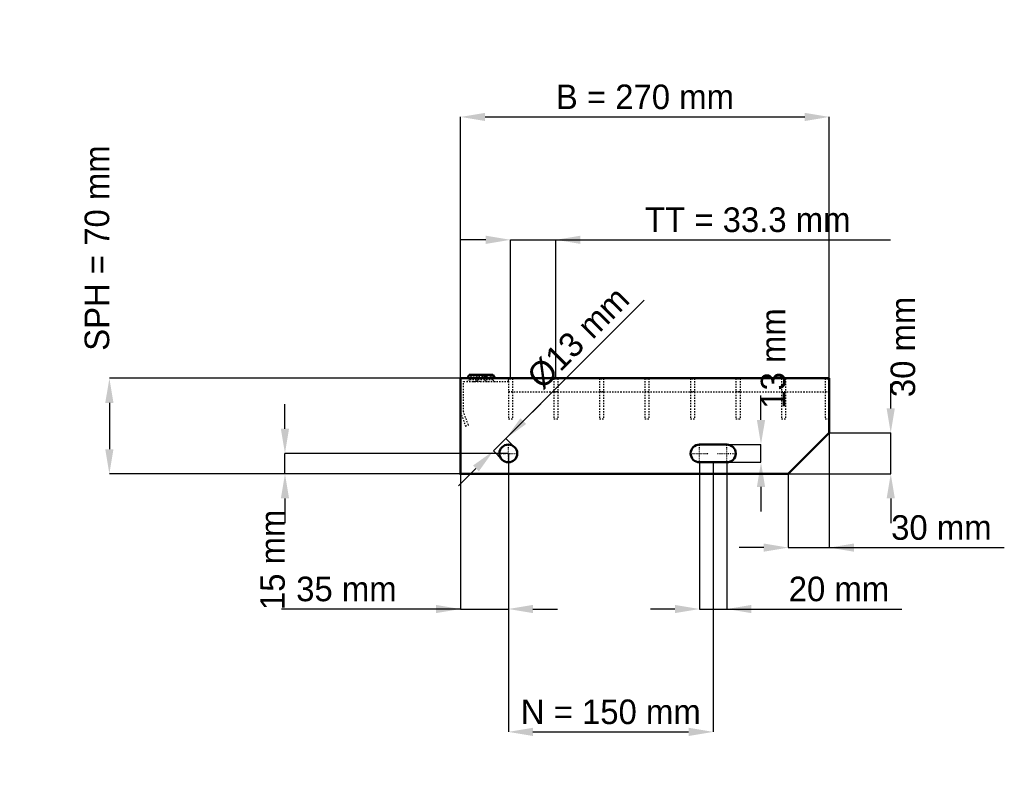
# Model space of a CAD drawing. Header units: millimetres. Extents: x -323 to 398, y -231 to 333.
import ezdxf

# ---------------------------------------------------------------- set-up
doc = ezdxf.new("R2010")
doc.units = ezdxf.units.MM
doc.linetypes.add('Center', pattern=[1.5, 0.45, -0.5, 0.05, -0.5])
doc.linetypes.add('Dashed', pattern=[2, 1, -1])
for name, color, linetype, lineweight in [('2d ConnectionPoints', 7, 'Continuous', 50), ('AM_0', 7, 'Continuous', 50), ('AM_5', 3, 'Continuous', 25), ('AM_7', 7, 'Center', 25), ('AM_9', 6, 'Dashed', 25)]:
    doc.layers.add(name, color=color, linetype=linetype, lineweight=lineweight)
doc.dimstyles.new('ISO-25', dxfattribs={"dimtxt": 2.5, "dimasz": 2.5, "dimexe": 1.25, "dimexo": 0.625, "dimtad": 1, "dimtxsty": 'Standard', "dimcen": 2.5, "dimadec": 0, "dimazin": 0, "dimtfac": 1, "dimtmove": 0, "dimatfit": 3, "dimfxl": 1, "dimarcsym": 0})

# ---------------------------------------------------------------- blocks, each defined once
blk = doc.blocks.new('1_270_3_33_33_6_VERTICAL_0_in_L10009717PX3330333350_0')
at = {"layer": 'AM_9'}
blk.add_line((35, 60), (270, 60), dxfattribs=at)
blk = doc.blocks.new('2_900_350_33_33_2_6_3_FRONT_0_in_L10009717PX3330333350_0')
at = {"layer": 'AM_0'}
for p, q in [((6.43, 72.46), (5.01, 70)), ((6.43, 72.46), (23.57, 72.46)), ((18.99, 70), (17.57, 72.46)), ((24.99, 70), (23.57, 72.46))]:
    blk.add_line(p, q, dxfattribs=at)
at = {"layer": 'AM_7'}
for p, q in [((12, 73), (12, 67.5)), ((18, 73), (18, 67.5))]:
    blk.add_line(p, q, dxfattribs=at)
at = {"layer": 'AM_9'}
for p, q in [((6.43, 72.46), (7.89, 71.62)), ((12.43, 72.46), (11.01, 70)), ((12.43, 72.46), (13.89, 71.62)), ((16.11, 71.62), (17.57, 72.46)), ((22.11, 71.62), (23.57, 72.46)), ((2.25, 45.4), (2.25, 67.75)), ((2.25, 67.75), (35, 67.75)), ((7.89, 71.62), (6.3, 68.87)), ((23.7, 68.87), (6.3, 68.87)), ((22.11, 71.62), (7.89, 71.62)), ((8.92, 67.75), (10.85, 67.82)), ((13.89, 71.62), (12.3, 68.87)), ((17.7, 68.87), (16.11, 71.62)), ((23.7, 68.87), (22.11, 71.62)), ((35, 67.75), (35, 70)), ((0, 45), (3.64, 35)), ((5.75, 35.77), (2.25, 45.4)), ((3.64, 35), (5.75, 35.77))]:
    blk.add_line(p, q, dxfattribs=at)
blk.add_lwpolyline([(10.85, 67.82), (12, 67.84), (13.54, 67.8), (15.08, 67.75)], dxfattribs=at)
for centre, start, end in [((4.35, 70), 270, 330), ((10.35, 70), 270, 330), ((19.65, 70), 210, 270), ((25.65, 70), 210, 270)]:
    blk.add_arc(centre, 2.25, start, end, dxfattribs=at)
blk = doc.blocks.new('3_900_0_30_33_33_3_3_HORIZONTAL_1_0_in_L10009717PX3330333350_0')
at = {"layer": 'AM_9'}
for p, q in [((267, 70), (267, 40)), ((270, 60), (267, 60)), ((270, 40), (267, 40))]:
    blk.add_line(p, q, dxfattribs=at)
blk = doc.blocks.new('4_900_0_30_33_33_3_3_HORIZONTAL_2_0_in_L10009717PX3330333350_0')
at = {"layer": 'AM_9'}
for p, q in [((234.98, 70), (234.98, 40)), ((237.98, 70), (237.98, 40)), ((237.98, 60), (234.98, 60)), ((237.98, 40), (234.98, 40))]:
    blk.add_line(p, q, dxfattribs=at)
blk = doc.blocks.new('5_900_0_30_33_33_3_3_HORIZONTAL_3_0_in_L10009717PX3330333350_0')
at = {"layer": 'AM_9'}
for p, q in [((201.65, 70), (201.65, 40)), ((204.65, 70), (204.65, 40)), ((204.65, 60), (201.65, 60)), ((204.65, 40), (201.65, 40))]:
    blk.add_line(p, q, dxfattribs=at)
blk = doc.blocks.new('6_900_0_30_33_33_3_3_HORIZONTAL_4_0_in_L10009717PX3330333350_0')
at = {"layer": 'AM_9'}
for p, q in [((168.32, 70), (168.32, 40)), ((171.32, 70), (171.32, 40)), ((171.32, 60), (168.32, 60)), ((171.32, 40), (168.32, 40))]:
    blk.add_line(p, q, dxfattribs=at)
blk = doc.blocks.new('7_900_0_30_33_33_3_3_HORIZONTAL_5_0_in_L10009717PX3330333350_0')
at = {"layer": 'AM_9'}
for p, q in [((134.99, 70), (134.99, 40)), ((137.99, 70), (137.99, 40)), ((137.99, 60), (134.99, 60)), ((137.99, 40), (134.99, 40))]:
    blk.add_line(p, q, dxfattribs=at)
blk = doc.blocks.new('8_900_0_30_33_33_3_3_HORIZONTAL_6_0_in_L10009717PX3330333350_0')
at = {"layer": 'AM_9'}
for p, q in [((101.66, 70), (101.66, 40)), ((104.66, 70), (104.66, 40)), ((104.66, 60), (101.66, 60)), ((104.66, 40), (101.66, 40))]:
    blk.add_line(p, q, dxfattribs=at)
blk = doc.blocks.new('9_900_0_30_33_33_3_3_HORIZONTAL_7_0_in_L10009717PX3330333350_0')
at = {"layer": 'AM_9'}
for p, q in [((68.33, 70), (68.33, 40)), ((71.33, 70), (71.33, 40)), ((71.33, 60), (68.33, 60)), ((71.33, 40), (68.33, 40))]:
    blk.add_line(p, q, dxfattribs=at)
blk = doc.blocks.new('10_900_0_30_33_33_3_3_HORIZONTAL_8_0_in_L10009717PX3330333350_0')
at = {"layer": 'AM_9'}
for p, q in [((35, 70), (35, 40)), ((38, 70), (38, 40)), ((38, 60), (35, 60)), ((38, 40), (35, 40))]:
    blk.add_line(p, q, dxfattribs=at)
blk = doc.blocks.new('11_270_900_350_3_33_33_6_70_3_LEFT_0_in_L10009717PX3330333350_0')
at = {"layer": 'AM_0'}
for p, q in [((270, 70), (0, 70)), ((0, 70), (0, 0)), ((270, 30), (270, 70)), ((240, 0), (270, 30)), ((195, 21.5), (175, 21.5)), ((175, 8.5), (195, 8.5)), ((0, 0), (240, 0))]:
    blk.add_line(p, q, dxfattribs=at)
blk.add_circle((35, 15), 6.5, dxfattribs=at)
for centre, start, end in [((175, 15), 90, 270), ((195, 15), 270, 90)]:
    blk.add_arc(centre, 6.5, start, end, dxfattribs=at)
at = {"layer": 'AM_7'}
for p, q in [((35, 8.175), (35, 21.825)), ((175, 8.175), (175, 21.825)), ((195, 8.175), (195, 21.825)), ((28.175, 15), (41.825, 15)), ((168.175, 15), (181.825, 15)), ((188.175, 15), (201.825, 15))]:
    blk.add_line(p, q, dxfattribs=at)
blk = doc.blocks.new('*D12')
at = {"layer": 'AM_5', "color": 0, "lineweight": -2}
for p, q in [((0, 70), (0, 261.46)), ((18, 261.46), (252, 261.46)), ((270, 70), (270, 261.46))]:
    blk.add_line(p, q, dxfattribs=at)
at = {"layer": 'AM_5', "color": 0}
for points in [[(18, 264.46), (18, 258.46), (0, 261.46)], [(252, 258.46), (252, 264.46), (270, 261.46)]]:
    blk.add_solid(points, dxfattribs=at)
at = {"layer": 'Defpoints', "color": 0}
for p in [(270, 261.46), (0, 70), (270, 70)]:
    blk.add_point(p, dxfattribs=at)
at = {"layer": 'AM_5', "color": 0, "insert": (135, 276.05), "char_height": 18, "attachment_point": 5}
blk.add_mtext('B = 270 mm', dxfattribs=at)
blk = doc.blocks.new('*D13')
at = {"layer": 'AM_5', "color": 0, "lineweight": -2}
for p, q in [((18.5, 171.46), (0.5, 171.46)), ((36.5, 70), (36.5, 171.46)), ((36.5, 171.46), (69.83, 171.46)), ((69.83, 70), (69.83, 171.46)), ((69.83, 171.46), (314.84, 171.46)), ((87.83, 171.46), (105.83, 171.46))]:
    blk.add_line(p, q, dxfattribs=at)
at = {"layer": 'AM_5', "color": 0}
for points in [[(18.5, 168.46), (18.5, 174.46), (36.5, 171.46)], [(87.83, 174.46), (87.83, 168.46), (69.83, 171.46)]]:
    blk.add_solid(points, dxfattribs=at)
at = {"layer": 'Defpoints', "color": 0}
for p in [(69.83, 171.46), (36.5, 70), (69.83, 70)]:
    blk.add_point(p, dxfattribs=at)
at = {"layer": 'AM_5', "color": 0, "insert": (210.33, 186.05), "char_height": 18, "attachment_point": 5}
blk.add_mtext('TT = 33.3 mm', dxfattribs=at)
blk = doc.blocks.new('*D14')
at = {"layer": 'AM_5', "color": 0, "lineweight": -2}
for p, q in [((0, 70), (-257.14, 70)), ((-257.14, 52), (-257.14, 18)), ((0, 0), (-257.14, 0))]:
    blk.add_line(p, q, dxfattribs=at)
at = {"layer": 'AM_5', "color": 0}
for points in [[(-254.14, 52), (-260.14, 52), (-257.14, 70)], [(-260.14, 18), (-254.14, 18), (-257.14, 0)]]:
    blk.add_solid(points, dxfattribs=at)
at = {"layer": 'Defpoints', "color": 0}
for p in [(0, 70), (-257.14, 0), (0, 0)]:
    blk.add_point(p, dxfattribs=at)
at = {"layer": 'AM_5', "color": 0, "insert": (-266.14, 165.4), "char_height": 18, "attachment_point": 5, "rotation": 90}
blk.add_mtext('SPH = 70 mm', dxfattribs=at)
blk = doc.blocks.new('*D15')
at = {"layer": 'AM_5', "color": 0, "lineweight": -2}
for p, q in [((-128.57, 33), (-128.57, 51)), ((35, 15), (-128.57, 15)), ((-128.57, 0), (-128.57, 15)), ((0, 0), (-128.57, 0)), ((-128.57, -18), (-128.57, -36))]:
    blk.add_line(p, q, dxfattribs=at)
at = {"layer": 'AM_5', "color": 0}
for points in [[(-131.57, 33), (-125.57, 33), (-128.57, 15)], [(-125.57, -18), (-131.57, -18), (-128.57, 0)]]:
    blk.add_solid(points, dxfattribs=at)
at = {"layer": 'Defpoints', "color": 0}
for p in [(-128.57, 15), (35, 15), (0, 0)]:
    blk.add_point(p, dxfattribs=at)
at = {"layer": 'AM_5', "color": 0, "insert": (-137.57, -63), "char_height": 18, "attachment_point": 5, "rotation": 90}
blk.add_mtext('15 mm', dxfattribs=at)
blk = doc.blocks.new('*D16')
at = {"layer": 'AM_5', "color": 0, "lineweight": -2}
for p, q in [((35, 15), (35, -99)), ((0, 0), (0, -99)), ((0, -99), (-131.15, -99)), ((-18, -99), (-36, -99)), ((0, -99), (35, -99)), ((53, -99), (71, -99))]:
    blk.add_line(p, q, dxfattribs=at)
at = {"layer": 'AM_5', "color": 0}
for points in [[(-18, -102), (-18, -96), (0, -99)], [(53, -96), (53, -102), (35, -99)]]:
    blk.add_solid(points, dxfattribs=at)
at = {"layer": 'Defpoints', "color": 0}
for p in [(35, 15), (0, 0), (35, -99)]:
    blk.add_point(p, dxfattribs=at)
at = {"layer": 'AM_5', "color": 0, "insert": (-83.57, -84.41), "char_height": 18, "attachment_point": 5}
blk.add_mtext('35 mm', dxfattribs=at)
blk = doc.blocks.new('*D17')
at = {"layer": 'AM_5', "color": 0, "lineweight": -2}
for p, q in [((175, 8.5), (175, -99)), ((195, 8.5), (195, -99)), ((157, -99), (139, -99)), ((175, -99), (195, -99)), ((195, -99), (323.21, -99)), ((213, -99), (231, -99))]:
    blk.add_line(p, q, dxfattribs=at)
at = {"layer": 'AM_5', "color": 0}
for points in [[(157, -102), (157, -96), (175, -99)], [(213, -96), (213, -102), (195, -99)]]:
    blk.add_solid(points, dxfattribs=at)
at = {"layer": 'Defpoints', "color": 0}
for p in [(175, 8.5), (195, 8.5), (195, -99)]:
    blk.add_point(p, dxfattribs=at)
at = {"layer": 'AM_5', "color": 0, "insert": (277.1, -84.41), "char_height": 18, "attachment_point": 5}
blk.add_mtext('20 mm', dxfattribs=at)
blk = doc.blocks.new('*D18')
at = {"layer": 'AM_5', "color": 0, "lineweight": -2}
for p, q in [((220, 39.5), (220, 57.5)), ((195, 21.5), (220, 21.5)), ((220, 8.5), (220, 21.5)), ((195, 8.5), (220, 8.5)), ((220, -9.5), (220, -27.5))]:
    blk.add_line(p, q, dxfattribs=at)
at = {"layer": 'AM_5', "color": 0}
for points in [[(217, 39.5), (223, 39.5), (220, 21.5)], [(223, -9.5), (217, -9.5), (220, 8.5)]]:
    blk.add_solid(points, dxfattribs=at)
at = {"layer": 'Defpoints', "color": 0}
for p in [(195, 21.5), (220, 21.5), (195, 8.5)]:
    blk.add_point(p, dxfattribs=at)
at = {"layer": 'AM_5', "color": 0, "insert": (229, 84.5), "char_height": 18, "attachment_point": 5, "rotation": 90}
blk.add_mtext('13 mm', dxfattribs=at)
blk = doc.blocks.new('*D19')
at = {"layer": 'AM_5', "color": 0, "lineweight": -2}
for p, q in [((315, 48), (315, 66)), ((270, 30), (315, 30)), ((315, 0), (315, 30)), ((240, 0), (315, 0)), ((315, -18), (315, -36))]:
    blk.add_line(p, q, dxfattribs=at)
at = {"layer": 'AM_5', "color": 0}
for points in [[(312, 48), (318, 48), (315, 30)], [(318, -18), (312, -18), (315, 0)]]:
    blk.add_solid(points, dxfattribs=at)
at = {"layer": 'Defpoints', "color": 0}
for p in [(270, 30), (315, 30), (240, 0)]:
    blk.add_point(p, dxfattribs=at)
at = {"layer": 'AM_5', "color": 0, "insert": (324, 93), "char_height": 18, "attachment_point": 5, "rotation": 90}
blk.add_mtext('30 mm', dxfattribs=at)
blk = doc.blocks.new('*D20')
at = {"layer": 'AM_5', "color": 0, "lineweight": -2}
for p, q in [((270, 30), (270, -54)), ((240, 0), (240, -54)), ((222, -54), (204, -54)), ((240, -54), (270, -54)), ((270, -54), (398.16, -54)), ((288, -54), (306, -54))]:
    blk.add_line(p, q, dxfattribs=at)
at = {"layer": 'AM_5', "color": 0}
for points in [[(222, -57), (222, -51), (240, -54)], [(288, -51), (288, -57), (270, -54)]]:
    blk.add_solid(points, dxfattribs=at)
at = {"layer": 'Defpoints', "color": 0}
for p in [(270, 30), (240, 0), (270, -54)]:
    blk.add_point(p, dxfattribs=at)
at = {"layer": 'AM_5', "color": 0, "insert": (352.08, -39.41), "char_height": 18, "attachment_point": 5}
blk.add_mtext('30 mm', dxfattribs=at)
blk = doc.blocks.new('*D21')
at = {"layer": 'AM_5', "color": 0, "lineweight": -2}
for p, q in [((35, 15), (35, -189)), ((185, 8.5), (185, -189)), ((53, -189), (167, -189))]:
    blk.add_line(p, q, dxfattribs=at)
at = {"layer": 'AM_5', "color": 0}
for points in [[(53, -186), (53, -192), (35, -189)], [(167, -192), (167, -186), (185, -189)]]:
    blk.add_solid(points, dxfattribs=at)
at = {"layer": 'Defpoints', "color": 0}
for p in [(35, 15), (185, 8.5), (185, -189)]:
    blk.add_point(p, dxfattribs=at)
at = {"layer": 'AM_5', "color": 0, "insert": (110, -174.41), "char_height": 18, "attachment_point": 5}
blk.add_mtext('N = 150 mm', dxfattribs=at)
blk = doc.blocks.new('*D22')
at = {"layer": 'AM_5', "color": 0, "lineweight": -2}
for p, q in [((33.23, 25.96), (134.49, 127.22)), ((45.96, 38.69), (58.69, 51.42)), ((24.04, 16.77), (33.23, 25.96)), ((39.6, 19.6), (33.23, 25.96)), ((30.4, 10.4), (24.04, 16.77)), ((11.31, 4.04), (-1.42, -8.69))]:
    blk.add_line(p, q, dxfattribs=at)
at = {"layer": 'AM_5', "color": 0}
for points in [[(43.84, 40.81), (48.08, 36.57), (33.23, 25.96)], [(13.43, 1.92), (9.19, 6.16), (24.04, 16.77)]]:
    blk.add_solid(points, dxfattribs=at)
at = {"layer": 'Defpoints', "color": 0}
for p in [(33.23, 25.96), (39.6, 19.6), (30.4, 10.4)]:
    blk.add_point(p, dxfattribs=at)
at = {"layer": 'AM_5', "color": 0, "insert": (86.28, 99.64), "char_height": 18, "attachment_point": 5, "rotation": 45}
blk.add_mtext('Ø13 mm', dxfattribs=at)

msp = doc.modelspace()

# ---------------------------------------------------------------- linework, layer by layer
at = {"layer": '2d ConnectionPoints'}
for p in [(0, 70), (0, 70), (0, 70), (0, 70), (0, 70), (0, 70), (35, 70), (36.5, 70), (36.5, 70), (69.83, 70), (69.83, 70), (103.16, 70), (103.16, 70), (136.49, 70), (136.49, 70), (169.82, 70), (169.82, 70), (203.15, 70), (203.15, 70), (236.48, 70), (236.48, 70), (268.5, 70), (0, 0), (0, 0)]:
    msp.add_point(p, dxfattribs=at)

# ---------------------------------------------------------------- block references
for name in ['2_900_350_33_33_2_6_3_FRONT_0_in_L10009717PX3330333350_0', '11_270_900_350_3_33_33_6_70_3_LEFT_0_in_L10009717PX3330333350_0', '10_900_0_30_33_33_3_3_HORIZONTAL_8_0_in_L10009717PX3330333350_0', '9_900_0_30_33_33_3_3_HORIZONTAL_7_0_in_L10009717PX3330333350_0', '8_900_0_30_33_33_3_3_HORIZONTAL_6_0_in_L10009717PX3330333350_0', '7_900_0_30_33_33_3_3_HORIZONTAL_5_0_in_L10009717PX3330333350_0', '6_900_0_30_33_33_3_3_HORIZONTAL_4_0_in_L10009717PX3330333350_0', '5_900_0_30_33_33_3_3_HORIZONTAL_3_0_in_L10009717PX3330333350_0', '4_900_0_30_33_33_3_3_HORIZONTAL_2_0_in_L10009717PX3330333350_0', '3_900_0_30_33_33_3_3_HORIZONTAL_1_0_in_L10009717PX3330333350_0', '1_270_3_33_33_6_VERTICAL_0_in_L10009717PX3330333350_0']:
    msp.add_blockref(name, (0, 0))

# ---------------------------------------------------------------- dimensions: what is measured, and where the dimension line sits
at = {"layer": 'AM_5'}
for base, p1, p2, text, picture, middle in [((270, 261.46), (0, 70), (270, 70), 'B = 270 mm', '*D12', (135, 261.46)), ((69.83, 171.46), (36.5, 70), (69.83, 70), 'TT = 33.3 mm', '*D13', (210.334, 171.46)), ((270, -54), (240, 0), (270, 30), '30 mm', '*D20', (352.08, -54)), ((35, -99), (0, 0), (35, 15), '35 mm', '*D16', (-83.575, -99)), ((185, -189), (35, 15), (185, 8.5), 'N = 150 mm', '*D21', (110, -189)), ((195, -99), (175, 8.5), (195, 8.5), '20 mm', '*D17', (277.104, -99))]:
    dim = msp.add_linear_dim(base=base, p1=p1, p2=p2, text=text, dimstyle='ISO-25', override={"dimtxt": 18, "dimasz": 18, "dimexe": 0, "dimexo": 0, "dimgap": 5.4}, dxfattribs=at)
    dim.commit()
    dim.dimension.update_dxf_attribs({"geometry": picture, "text_midpoint": middle, "dimtype": 160})
for base, p1, p2, text, picture, middle in [((-257.143, 0), (0, 70), (0, 0), 'SPH = 70 mm', '*D14', (-266.143, 165.4)), ((315, 30), (240, 0), (270, 30), '30 mm', '*D19', (324, 93)), ((220, 21.5), (195, 8.5), (195, 21.5), '13 mm', '*D18', (229, 84.5)), ((-128.571, 15), (0, 0), (35, 15), '15 mm', '*D15', (-137.571, -63))]:
    dim = msp.add_linear_dim(base=base, p1=p1, p2=p2, angle=90, text=text, dimstyle='ISO-25', override={"dimtxt": 18, "dimasz": 18, "dimexe": 0, "dimexo": 0, "dimgap": 5.4}, dxfattribs=at)
    dim.commit()
    dim.dimension.update_dxf_attribs({"geometry": picture, "text_midpoint": middle, "dimtype": 160, "text_rotation": 90})
dim = msp.add_linear_dim(base=(33.232, 25.96), p1=(30.404, 10.404), p2=(39.596, 19.596), angle=45, text='Ø13 mm', dimstyle='ISO-25', override={"dimtxt": 18, "dimasz": 18, "dimexe": 0, "dimexo": 0, "dimgap": 5.4}, dxfattribs=at)
dim.commit()
dim.dimension.update_dxf_attribs({"geometry": '*D22', "text_midpoint": (96.591, 89.319), "dimtype": 161})

doc.saveas('drawing.dxf')
